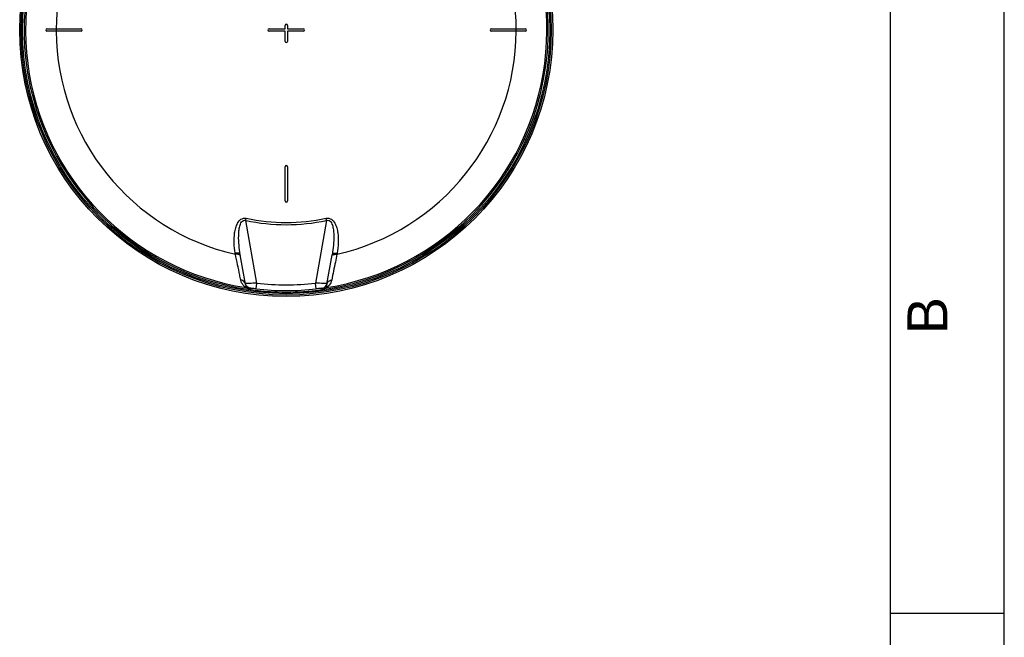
# Model space of a CAD drawing. Header units: millimetres. Extents: x 0 to 297, y 0 to 210.
# Tile 25 of 36: x 211 to 297, y 103 to 157. Entities that reach past the tile are written whole.
import ezdxf

# ---------------------------------------------------------------- set-up
doc = ezdxf.new("R2010")
doc.units = ezdxf.units.MM
doc.header["$LTSCALE"] = 16.335
doc.layers.get('0').update_dxf_attribs({"linetype": 'CONTINUOUS'})
doc.layers.add('08_SURFACES', color=7, linetype='CONTINUOUS')
doc.layers.add('AXES_REF', color=7, linetype='CONTINUOUS')
doc.styles.add('TEXTSTYLE_2', font='arial.ttf')

# ---------------------------------------------------------------- blocks, each defined once
blk = doc.blocks.new('MARGEA4_BL0', base_point=(148.514, 105.014))
at = {"color": 7, "linetype": 'Continuous'}
for p, q in [((297.014, 0.014), (297.014, 210.014)), ((297.014, 0.014), (297.014, 210.014)), ((287.014, 10.014), (287.014, 200.014)), ((297.014, 105.014), (287.014, 105.014))]:
    blk.add_line(p, q, dxfattribs=at)
at = {"color": 2, "linetype": 'Continuous', "style": 'TEXTSTYLE_2', "oblique": 0.00002}
blk.add_text('B', height=3.5, rotation=90, dxfattribs=at).set_placement((292.014, 129.514))

msp = doc.modelspace()

# ---------------------------------------------------------------- linework, layer by layer
at = {"color": 7, "linetype": 'Continuous'}
for p, q in [((297, 0), (297, 210)), ((297.014, 0.014), (297.014, 200.014)), ((230.418, 133.916), (229.964, 136.491)), ((237.573, 133.916), (238.027, 136.491)), ((230.832, 133.428), (230.857, 133.424)), ((237.573, 133.916), (237.571, 133.907))]:
    msp.add_line(p, q, dxfattribs=at)
at = {"color": 9, "linetype": 'Continuous'}
for p, q in [((230.45, 139.493), (230.49, 139.681)), ((231.421, 133.989), (230.45, 139.493)), ((237.541, 139.493), (236.57, 133.989)), ((237.541, 139.493), (237.501, 139.681)), ((229.541, 136.523), (229.522, 136.627)), ((238.468, 136.627), (238.45, 136.523)), ((230.41, 133.959), (230.41, 133.959)), ((230.509, 133.965), (230.446, 133.962)), ((230.515, 133.965), (230.509, 133.965)), ((231.363, 133.492), (231.421, 133.989)), ((236.628, 133.492), (236.57, 133.989)), ((237.483, 133.964), (237.476, 133.965)), ((230.834, 133.551), (230.839, 133.52)), ((230.838, 133.527), (230.839, 133.52)), ((230.839, 133.52), (230.855, 133.432)), ((230.855, 133.432), (230.857, 133.424)), ((230.855, 133.432), (230.857, 133.424)), ((230.857, 133.424), (230.857, 133.424)), ((237.134, 133.424), (237.146, 133.491)), ((237.134, 133.424), (237.134, 133.424)), ((237.146, 133.491), (237.152, 133.52)), ((237.146, 133.491), (237.152, 133.52)), ((237.152, 133.52), (237.157, 133.551)), ((237.152, 133.52), (237.153, 133.527)), ((237.153, 133.527), (237.157, 133.551))]:
    msp.add_line(p, q, dxfattribs=at)
at = {"color": 7, "linetype": 'Continuous'}
for centre, radius, start, end in [((233.995, 156.209), 23, 262.15697, 262.09551), ((230.895, 134.045), 0.492, 190.01286, 195.05423), ((230.907, 134.048), 0.505, 205.96511, 210.02878)]:
    msp.add_arc(centre, radius, start, end, dxfattribs=at)
at = {"color": 9, "linetype": 'Continuous'}
for centre, radius, start, end in [((233.995, 156.209), 22.878, 113.58727, 261.13404), ((233.995, 156.209), 22.878, 278.86596, 66.41273), ((233.995, 156.209), 17.088, 258.02551, 281.97449), ((233.995, 156.209), 16.896, 258.02552, 281.97449), ((231.19, 113.454), 20.522, 91.57152, 91.88463), ((233.995, 156.209), 22.369, 263.39023, 276.60977), ((236.944, 117.953), 16.021, 88.09732, 88.29617), ((237.211, 125.961), 8.008, 87.87385, 88.05714), ((237.358, 129.874), 4.092, 87.45271, 87.89584), ((237.096, 134.045), 0.492, 344.94576, 349.98714), ((230.98, 134.016), 0.571, 190.00013, 191.32724), ((230.985, 134.017), 0.576, 191.33855, 199.58861), ((230.99, 134.018), 0.581, 199.57812, 201.00932), ((230.903, 134.045), 0.5, 210.03209, 211.54535), ((231.04, 133.92), 0.543, 224.86479, 227.5823), ((233.995, 156.209), 23, 262.15693, 277.84307), ((233.995, 156.209), 22.869, 263.39023, 276.60977), ((236.969, 134.621), 1.208, 277.83443, 277.95109), ((236.949, 133.921), 0.545, 312.61073, 315.13254), ((237.009, 134.016), 0.573, 346.18156, 349.03188)]:
    msp.add_arc(centre, radius, start, end, dxfattribs=at)
for points, knots in [([(229.522, 136.627), (229.471, 136.919), (229.407, 137.51), (229.434, 138.254), (229.55, 138.841), (229.709, 139.262), (229.993, 139.65), (230.336, 139.714), (230.49, 139.681)], [0, 0, 0, 0, 0.246511, 0.49364, 0.617804, 0.742618, 0.869098, 1, 1, 1, 1]), ([(229.964, 136.491), (229.916, 136.765), (229.842, 137.318), (229.81, 138.014), (229.841, 138.571), (229.893, 138.916), (229.974, 139.183), (230.065, 139.371), (230.225, 139.53), (230.384, 139.518), (230.45, 139.493)], [0, 0, 0, 0, 0.24961, 0.499267, 0.624122, 0.748871, 0.811251, 0.873638, 0.936138, 1, 1, 1, 1]), ([(237.501, 139.681), (237.655, 139.714), (237.998, 139.65), (238.282, 139.262), (238.441, 138.841), (238.557, 138.254), (238.584, 137.51), (238.52, 136.919), (238.468, 136.627)], [0, 0, 0, 0, 0.130887, 0.257393, 0.38221, 0.506372, 0.753496, 1, 1, 1, 1]), ([(237.541, 139.493), (237.607, 139.519), (237.766, 139.526), (237.928, 139.369), (238.018, 139.18), (238.098, 138.913), (238.15, 138.568), (238.18, 138.013), (238.149, 137.317), (238.075, 136.765), (238.027, 136.491)], [0, 0, 0, 0, 0.063993, 0.12697, 0.189324, 0.251665, 0.376327, 0.501093, 0.75057, 1, 1, 1, 1]), ([(229.964, 136.491), (229.959, 136.517), (229.851, 136.655), (229.657, 136.64), (229.522, 136.627)], [0, 0, 0, 0, 0.163069, 1, 1, 1, 1]), ([(229.914, 136.471), (229.892, 136.484), (229.773, 136.532), (229.642, 136.533), (229.541, 136.523)], [0, 0, 0, 0, 0.199818, 1, 1, 1, 1]), ([(238.027, 136.491), (238.032, 136.517), (238.14, 136.655), (238.334, 136.64), (238.468, 136.627)], [0, 0, 0, 0, 0.163069, 1, 1, 1, 1]), ([(238.077, 136.471), (238.099, 136.484), (238.218, 136.532), (238.349, 136.533), (238.45, 136.523)], [0, 0, 0, 0, 0.199818, 1, 1, 1, 1]), ([(230.005, 134.264), (229.975, 134.41), (229.822, 135.163), (229.667, 135.916), (229.541, 136.523)], [0, 0, 0, 0, 0.193487, 1, 1, 1, 1]), ([(238.45, 136.523), (238.403, 136.298), (238.247, 135.545), (238.093, 134.792), (237.986, 134.264)], [0, 0, 0, 0, 0.299318, 1, 1, 1, 1]), ([(230.469, 133.604), (230.383, 133.671), (230.165, 133.841), (230.037, 134.103), (230.005, 134.264)], [0, 0, 0, 0, 0.397742, 1, 1, 1, 1]), ([(230.418, 133.916), (230.416, 133.926), (230.412, 133.946), (230.406, 133.966), (230.402, 133.975)], [0, 0, 0, 0, 0.498746, 1, 1, 1, 1]), ([(230.415, 133.96), (230.414, 133.96), (230.412, 133.96), (230.411, 133.96), (230.41, 133.959)], [0, 0, 0, 0, 0.678194, 1, 1, 1, 1]), ([(230.446, 133.962), (230.439, 133.962), (230.429, 133.961), (230.418, 133.96), (230.415, 133.96)], [0, 0, 0, 0, 0.621085, 1, 1, 1, 1]), ([(231.421, 133.989), (231.345, 133.987), (231.081, 133.98), (230.816, 133.973), (230.627, 133.968)], [0, 0, 0, 0, 0.284404, 1, 1, 1, 1]), ([(237.421, 133.966), (237.366, 133.968), (237.083, 133.976), (236.8, 133.982), (236.57, 133.989)], [0, 0, 0, 0, 0.19083, 1, 1, 1, 1]), ([(237.986, 134.264), (237.953, 134.103), (237.826, 133.841), (237.608, 133.671), (237.521, 133.604)], [0, 0, 0, 0, 0.602373, 1, 1, 1, 1]), ([(237.58, 133.959), (237.581, 133.963), (237.558, 133.957), (237.55, 133.962), (237.54, 133.962)], [0, 0, 0, 0, 0.25064, 1, 1, 1, 1]), ([(237.573, 133.916), (237.575, 133.926), (237.579, 133.946), (237.585, 133.966), (237.588, 133.975)], [0, 0, 0, 0, 0.498746, 1, 1, 1, 1]), ([(230.655, 133.536), (230.643, 133.548), (230.553, 133.619), (230.483, 133.718), (230.448, 133.81)], [0, 0, 0, 0, 0.146897, 1, 1, 1, 1]), ([(230.789, 133.437), (230.742, 133.448), (230.627, 133.49), (230.525, 133.558), (230.469, 133.604)], [0, 0, 0, 0, 0.399132, 1, 1, 1, 1]), ([(230.857, 133.424), (230.835, 133.427), (230.803, 133.436), (230.773, 133.45), (230.764, 133.454)], [0, 0, 0, 0, 0.689692, 1, 1, 1, 1]), ([(230.832, 133.428), (230.824, 133.429), (230.809, 133.432), (230.795, 133.435), (230.789, 133.437)], [0, 0, 0, 0, 0.572411, 1, 1, 1, 1]), ([(231.363, 133.492), (231.297, 133.5), (231.179, 133.51), (231, 133.543), (230.924, 133.528), (230.831, 133.565), (230.834, 133.551)], [0, 0, 0, 0, 0.372921, 0.696586, 0.920371, 1, 1, 1, 1]), ([(237.157, 133.551), (237.16, 133.565), (237.067, 133.528), (236.991, 133.543), (236.812, 133.51), (236.694, 133.5), (236.628, 133.492)], [0, 0, 0, 0, 0.079736, 0.303788, 0.627303, 1, 1, 1, 1]), ([(237.319, 133.52), (237.311, 133.512), (237.259, 133.468), (237.194, 133.433), (237.136, 133.425)], [0, 0, 0, 0, 0.155378, 1, 1, 1, 1]), ([(237.521, 133.604), (237.505, 133.591), (237.399, 133.508), (237.271, 133.447), (237.159, 133.428)], [0, 0, 0, 0, 0.156708, 1, 1, 1, 1]), ([(237.565, 133.879), (237.554, 133.834), (237.506, 133.701), (237.402, 133.602), (237.336, 133.536)], [0, 0, 0, 0, 0.330993, 1, 1, 1, 1])]:
    msp.add_open_spline(points, degree=3, knots=knots, dxfattribs=at)
for points in [[(229.983, 136.386), (229.976, 136.422), (229.945, 136.453), (229.914, 136.471)], [(238.008, 136.386), (238.015, 136.422), (238.046, 136.453), (238.077, 136.471)], [(230.344, 134.084), (230.267, 134.186), (230.132, 134.252), (230.005, 134.264)], [(230.402, 133.975), (230.389, 134.014), (230.369, 134.051), (230.344, 134.084)], [(237.588, 133.975), (237.602, 134.014), (237.622, 134.051), (237.646, 134.084)], [(237.646, 134.084), (237.724, 134.186), (237.859, 134.252), (237.986, 134.264)], [(230.655, 133.536), (230.602, 133.569), (230.534, 133.603), (230.474, 133.587)], [(230.834, 133.551), (230.693, 133.57), (230.551, 133.663), (230.477, 133.784)], [(230.764, 133.454), (230.731, 133.471), (230.701, 133.494), (230.674, 133.519)], [(237.157, 133.551), (237.34, 133.576), (237.523, 133.739), (237.571, 133.917)], [(237.336, 133.536), (237.389, 133.569), (237.456, 133.603), (237.517, 133.587)]]:
    msp.add_open_spline(points, degree=3, dxfattribs=at)
at = {"color": 7, "linetype": 'Continuous'}
msp.add_open_spline([(230.454, 133.827), (230.446, 133.841), (230.434, 133.871), (230.424, 133.901), (230.42, 133.917)], degree=3, knots=[0, 0, 0, 0, 0.500627, 1, 1, 1, 1], dxfattribs=at)
at = {"layer": '08_SURFACES', "color": 7, "linetype": 'Continuous'}
for p, q in [((233.895, 156.309), (233.895, 156.609)), ((234.095, 156.609), (234.095, 156.309)), ((212.995, 156.309), (215.995, 156.309)), ((215.995, 156.109), (212.995, 156.109)), ((232.495, 156.309), (233.895, 156.309)), ((233.895, 156.109), (232.495, 156.109)), ((233.895, 155.209), (233.895, 156.109)), ((234.095, 156.309), (235.495, 156.309)), ((235.495, 156.109), (234.095, 156.109)), ((234.095, 156.109), (234.095, 155.209)), ((251.995, 156.309), (254.995, 156.309)), ((254.995, 156.109), (251.995, 156.109)), ((233.895, 141.209), (233.895, 144.209)), ((234.095, 144.209), (234.095, 141.209))]:
    msp.add_line(p, q, dxfattribs=at)
at = {"layer": '08_SURFACES', "color": 9, "linetype": 'Continuous'}
for radius, start, end in [(20.184, 118.25191, 179.71613), (20.184, 0.28387, 61.74809), (20.193, 179.71626, 180.28374), (20.184, 180.28387, 257.24988), (20.184, 282.75012, 359.71613), (20.193, 359.71626, 0.28374)]:
    msp.add_arc((233.995, 156.209), radius, start, end, dxfattribs=at)
at = {"layer": '08_SURFACES', "color": 7, "linetype": 'Continuous'}
for centre, start, end in [((233.995, 156.609), 0, 180), ((212.995, 156.209), 90, 270), ((215.995, 156.209), 270, 90), ((232.495, 156.209), 90, 270), ((235.495, 156.209), 270, 90), ((251.995, 156.209), 90, 270), ((254.995, 156.209), 270, 90), ((233.995, 155.209), 180, 360), ((233.995, 144.209), 0, 180), ((233.995, 141.209), 180, 360)]:
    msp.add_arc(centre, 0.1, start, end, dxfattribs=at)
at = {"layer": 'AXES_REF', "color": 7, "linetype": 'Continuous'}
for radius in [23.39, 23.14]:
    msp.add_circle((233.995, 156.209), radius, dxfattribs=at)
at = {"layer": 'AXES_REF', "color": 9, "linetype": 'Continuous'}
msp.add_circle((233.995, 156.209), 23.258, dxfattribs=at)

# ---------------------------------------------------------------- block references
at = {"color": 2, "linetype": 'Continuous'}
msp.add_blockref('MARGEA4_BL0', (148.514, 105.014), dxfattribs=at)

doc.saveas('drawing.dxf')
